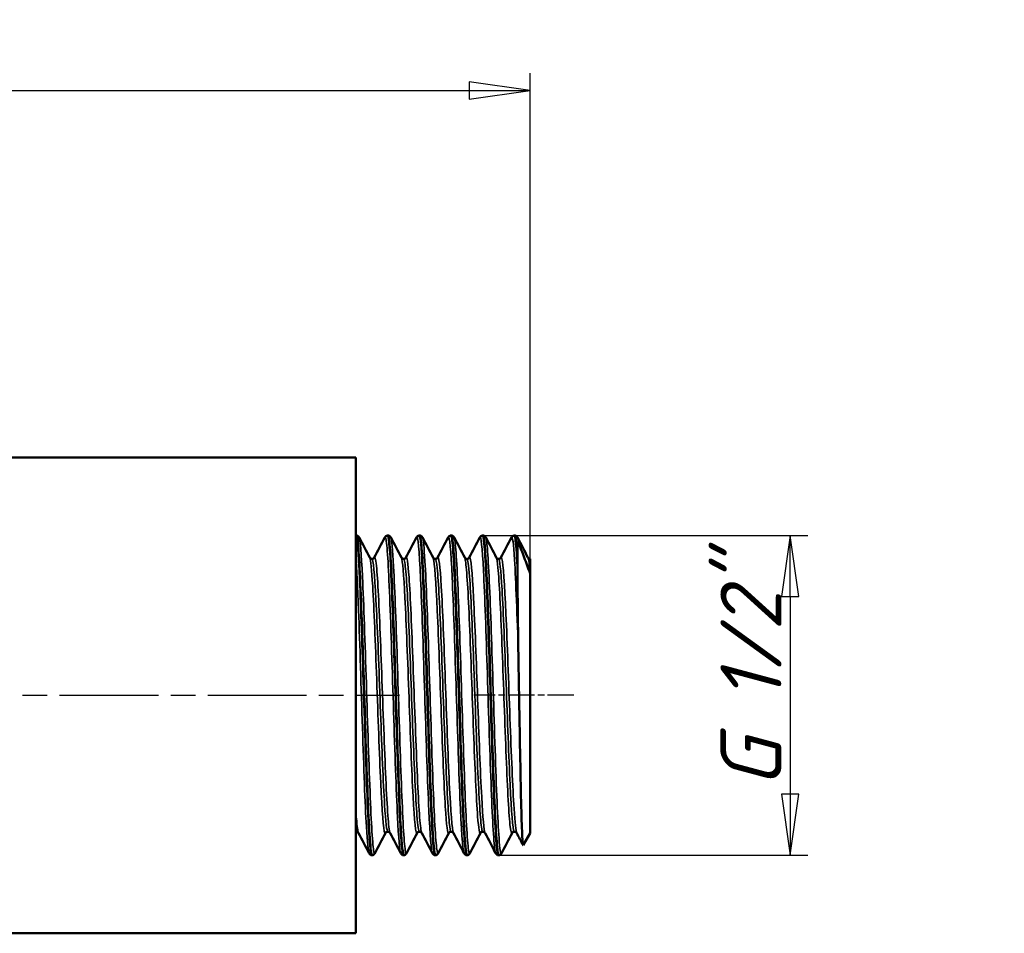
# Model space of a CAD drawing. Header units: millimetres. Extents: x -134 to 549, y -69 to 356.
# Tile 8 of 11: x 56 to 113, y 204 to 256. Entities that reach past the tile are written whole.
import ezdxf

# ---------------------------------------------------------------- set-up
doc = ezdxf.new("R2010")
doc.units = ezdxf.units.MM
doc.linetypes.add('CHAIN', pattern=[0.7087, 0.4724, -0.0591, 0.1181, -0.0591])
for name, color, linetype, lineweight in [('Видимые тонкие (ГОСТ)', 7, 'Continuous', 35), ('Видимый контур (ГОСТ)', 7, 'Continuous', 50), ('Осевая линия (ГОСТ)', 7, 'Continuous', 25), ('Размер (ГОСТ)', 7, 'Continuous', 25)]:
    doc.layers.add(name, color=color, linetype=linetype, lineweight=lineweight)
doc.styles.add('Обычный текст (ГОСТ)', font='GOST Common Italic.ttf')
doc.dimstyles.new('Обычный (ГОСТ)', dxfattribs={"dimtxt": 3.5, "dimasz": 3.5, "dimexe": 1, "dimexo": 0, "dimgap": 0.5, "dimtad": 1, "dimrnd": 1e-08, "dimtxsty": 'Обычный текст (ГОСТ)', "dimblk": 'Filled-1', "dimcen": 0.09, "dimdle": 15, "dimclrd": 256, "dimclre": 256, "dimclrt": 256, "dimazin": 2, "dimtfac": 0.714286, "dimtdec": 3, "dimtmove": 0, "dimatfit": 3, "dimfxl": 1, "dimtolj": 1, "dimlwd": 25, "dimlwe": 25, "dimarcsym": 0})

# ---------------------------------------------------------------- blocks, each defined once
blk = doc.blocks.new('Filled-1')
at = {"color": 0}
for p, q in [((0, 0), (-1, 0.143)), ((-1, 0.143), (-1, -0.143)), ((-1, 0), (0, 0)), ((-1, -0.143), (0, 0))]:
    blk.add_line(p, q, dxfattribs=at)
at = {"color": 0, "flags": 128}
blk.add_lwpolyline([(-1, -0.143), (0, 0), (-1, 0.143), (-1, -0.143)], dxfattribs=at)
at = {"color": 0}
blk.add_solid([(-1, -0.143), (0, 0), (-1, 0.143), (-1, -0.143)], dxfattribs=at)
blk = doc.blocks.new('*D8')
at = {"layer": 'Defpoints', "color": 0, "linetype": 'Continuous', "transparency": 16777216}
for p in [(85.78, 251.865), (35.78, 230.823), (85.78, 224.167)]:
    blk.add_point(p, dxfattribs=at)
at = {"layer": 'Размер (ГОСТ)', "linetype": 'Continuous', "lineweight": 25, "transparency": 16777216}
for p, q in [((35.78, 230.823), (35.78, 252.865)), ((85.78, 224.167), (85.78, 252.865)), ((39.28, 251.865), (82.28, 251.865))]:
    blk.add_line(p, q, dxfattribs=at)
at = {"layer": 'Размер (ГОСТ)', "linetype": 'Continuous', "lineweight": 25, "transparency": 16777216, "xscale": 3.5, "yscale": 3.5, "zscale": 3.5, "rotation": 180}
blk.add_blockref('Filled-1', (35.78, 251.865), dxfattribs=at)
at = {"layer": 'Размер (ГОСТ)', "linetype": 'Continuous', "lineweight": 25, "transparency": 16777216, "xscale": 3.5, "yscale": 3.5, "zscale": 3.5}
blk.add_blockref('Filled-1', (85.78, 251.865), dxfattribs=at)
at = {"layer": 'Размер (ГОСТ)', "linetype": 'Continuous', "lineweight": 25, "transparency": 16777216, "insert": (48.332, 255.865), "char_height": 3.5, "attachment_point": 1, "style": 'Обычный текст (ГОСТ)'}
blk.add_mtext('\\A1;50', dxfattribs=at)
blk = doc.blocks.new('*D11')
at = {"layer": 'Defpoints', "color": 0, "linetype": 'Continuous', "transparency": 16777216}
for p in [(83.064, 226.342), (83.954, 208.003), (100.694, 208.003)]:
    blk.add_point(p, dxfattribs=at)
at = {"layer": 'Размер (ГОСТ)', "linetype": 'Continuous', "lineweight": 25, "transparency": 16777216}
for p, q in [((83.064, 226.342), (101.694, 226.342)), ((100.694, 222.842), (100.694, 211.503)), ((83.954, 208.003), (101.694, 208.003))]:
    blk.add_line(p, q, dxfattribs=at)
at = {"layer": 'Размер (ГОСТ)', "linetype": 'Continuous', "lineweight": 25, "transparency": 16777216, "xscale": 3.5, "yscale": 3.5, "zscale": 3.5}
for p, rotation in [((100.694, 226.342), 90), ((100.694, 208.003), 270)]:
    blk.add_blockref('Filled-1', p, dxfattribs=dict(at, rotation=rotation))
at = {"layer": 'Размер (ГОСТ)', "linetype": 'Continuous', "lineweight": 25, "transparency": 16777216, "insert": (96.692, 209.73), "char_height": 3.5, "attachment_point": 1, "rotation": 90, "style": 'Обычный текст (ГОСТ)'}
blk.add_mtext('\\A1; \\fGOST Common|b0|i1;\\H3.5000;G 1/2"', dxfattribs=at)

msp = doc.modelspace()

# ---------------------------------------------------------------- linework, layer by layer
at = {"layer": 'Видимые тонкие (ГОСТ)'}
for points, knots in [([(76.869, 208.115), (76.853, 208.083), (76.838, 208.091), (76.822, 208.139), (76.748, 208.371), (76.674, 209.536), (76.6, 211.317), (76.525, 213.111), (76.45, 215.51), (76.375, 217.851), (76.301, 220.178), (76.227, 222.422), (76.152, 223.969), (76.089, 225.3), (76.025, 226.103), (75.961, 226.232)], [31.35484, 31.35484, 31.35484, 31.35484, 31.515579, 31.515579, 31.515579, 32.285627, 32.285627, 32.285627, 33.061517, 33.061517, 33.061517, 33.832766, 33.832766, 33.832766, 34.496433, 34.496433, 34.496433, 34.496433]), ([(78.345, 208.114), (78.284, 208.238), (78.223, 208.975), (78.162, 210.208), (78.087, 211.705), (78.013, 213.916), (77.939, 216.238), (77.865, 218.557), (77.79, 220.959), (77.716, 222.79), (77.642, 224.619), (77.568, 225.858), (77.494, 226.169), (77.475, 226.248), (77.456, 226.267), (77.437, 226.229)], [31.477013, 31.477013, 31.477013, 31.477013, 32.112337, 32.112337, 32.112337, 32.883589, 32.883589, 32.883589, 33.653923, 33.653923, 33.653923, 34.423433, 34.423433, 34.423433, 34.618605, 34.618605, 34.618605, 34.618605]), ([(78.685, 208.118), (78.659, 208.067), (78.634, 208.12), (78.608, 208.281), (78.534, 208.753), (78.459, 210.151), (78.385, 212.09), (78.31, 214.026), (78.236, 216.48), (78.162, 218.78), (78.087, 221.077), (78.013, 223.194), (77.939, 224.553), (77.885, 225.541), (77.831, 226.12), (77.777, 226.229)], [25.071655, 25.071655, 25.071655, 25.071655, 25.335949, 25.335949, 25.335949, 26.109322, 26.109322, 26.109322, 26.881587, 26.881587, 26.881587, 27.65284, 27.65284, 27.65284, 28.213248, 28.213248, 28.213248, 28.213248]), ([(80.161, 208.112), (80.094, 208.246), (80.027, 209.133), (79.96, 210.586), (79.885, 212.19), (79.811, 214.466), (79.737, 216.794), (79.663, 219.121), (79.589, 221.474), (79.515, 223.212), (79.437, 225.037), (79.359, 226.159), (79.281, 226.245), (79.272, 226.255), (79.263, 226.251), (79.253, 226.232)], [25.193827, 25.193827, 25.193827, 25.193827, 25.891733, 25.891733, 25.891733, 26.661803, 26.661803, 26.661803, 27.431463, 27.431463, 27.431463, 28.238953, 28.238953, 28.238953, 28.33542, 28.33542, 28.33542, 28.33542]), ([(80.501, 208.119), (80.469, 208.057), (80.437, 208.156), (80.405, 208.423), (80.331, 209.045), (80.257, 210.571), (80.182, 212.584), (80.108, 214.596), (80.034, 217.072), (79.96, 219.336), (79.885, 221.599), (79.811, 223.626), (79.737, 224.864), (79.689, 225.666), (79.641, 226.131), (79.593, 226.227)], [18.78847, 18.78847, 18.78847, 18.78847, 19.119522, 19.119522, 19.119522, 19.890481, 19.890481, 19.890481, 20.660984, 20.660984, 20.660984, 21.431053, 21.431053, 21.431053, 21.930062, 21.930062, 21.930062, 21.930062]), ([(81.977, 208.111), (81.975, 208.117), (81.972, 208.123), (81.969, 208.13), (81.895, 208.339), (81.82, 209.494), (81.745, 211.278), (81.671, 213.059), (81.596, 215.447), (81.522, 217.784), (81.447, 220.12), (81.373, 222.378), (81.298, 223.939), (81.224, 225.498), (81.149, 226.343), (81.075, 226.242), (81.073, 226.24), (81.071, 226.237), (81.069, 226.234)], [18.910642, 18.910642, 18.910642, 18.910642, 18.938797, 18.938797, 18.938797, 19.713615, 19.713615, 19.713615, 20.487809, 20.487809, 20.487809, 21.261404, 21.261404, 21.261404, 22.034423, 22.034423, 22.034423, 22.052235, 22.052235, 22.052235, 22.052235]), ([(82.317, 208.12), (82.276, 208.042), (82.235, 208.233), (82.193, 208.696), (82.119, 209.537), (82.044, 211.262), (81.969, 213.395), (81.895, 215.527), (81.82, 218.043), (81.745, 220.249), (81.671, 222.453), (81.596, 224.322), (81.522, 225.343), (81.484, 225.857), (81.447, 226.153), (81.409, 226.225)], [12.505284, 12.505284, 12.505284, 12.505284, 12.932582, 12.932582, 12.932582, 13.708048, 13.708048, 13.708048, 14.482866, 14.482866, 14.482866, 15.25706, 15.25706, 15.25706, 15.646877, 15.646877, 15.646877, 15.646877]), ([(83.794, 208.113), (83.783, 208.132), (83.773, 208.167), (83.763, 208.221), (83.689, 208.608), (83.615, 209.917), (83.541, 211.794), (83.466, 213.67), (83.392, 216.09), (83.318, 218.398), (83.244, 220.704), (83.17, 222.872), (83.096, 224.31), (83.026, 225.67), (82.956, 226.362), (82.886, 226.233)], [12.627457, 12.627457, 12.627457, 12.627457, 12.733293, 12.733293, 12.733293, 13.503015, 13.503015, 13.503015, 14.272539, 14.272539, 14.272539, 15.041871, 15.041871, 15.041871, 15.76905, 15.76905, 15.76905, 15.76905]), ([(84.133, 208.118), (84.084, 208.028), (84.035, 208.325), (83.986, 208.996), (83.911, 210.008), (83.837, 211.86), (83.763, 214.047), (83.689, 216.234), (83.615, 218.732), (83.541, 220.86), (83.466, 222.988), (83.392, 224.723), (83.318, 225.593), (83.287, 225.957), (83.256, 226.168), (83.225, 226.226)], [6.222099, 6.222099, 6.222099, 6.222099, 6.732618, 6.732618, 6.732618, 7.502544, 7.502544, 7.502544, 8.272266, 8.272266, 8.272266, 9.04179, 9.04179, 9.04179, 9.363692, 9.363692, 9.363692, 9.363692]), ([(85.099, 219.476), (85.025, 221.732), (84.951, 223.738), (84.876, 224.944), (84.818, 225.889), (84.76, 226.335), (84.702, 226.23)], [8.11048, 8.11048, 8.11048, 8.11048, 8.881511, 8.881511, 8.881511, 9.485864, 9.485864, 9.485864, 9.485864]), ([(76.529, 208.117), (76.478, 208.221), (76.427, 208.745), (76.375, 209.645), (76.301, 210.95), (76.227, 213.028), (76.152, 215.312), (76.078, 217.605), (76.003, 220.079), (75.929, 222.054), (75.879, 223.365), (75.83, 224.454), (75.78, 225.185)], [37.760198, 37.760198, 37.760198, 37.760198, 38.292266, 38.292266, 38.292266, 39.063515, 39.063515, 39.063515, 39.837683, 39.837683, 39.837683, 40.351315, 40.351315, 40.351315, 40.351315]), ([(77.476, 209.279), (77.461, 209.249), (77.447, 209.25), (77.432, 209.282), (77.355, 209.455), (77.277, 210.517), (77.2, 212.157), (77.123, 213.791), (77.046, 215.976), (76.969, 218.074), (76.892, 220.167), (76.815, 222.145), (76.738, 223.434), (76.681, 224.384), (76.625, 224.948), (76.568, 225.063)], [31.345903, 31.345903, 31.345903, 31.345903, 31.497447, 31.497447, 31.497447, 32.300522, 32.300522, 32.300522, 33.10089, 33.10089, 33.10089, 33.898983, 33.898983, 33.898983, 34.487496, 34.487496, 34.487496, 34.487496]), ([(77.607, 209.352), (77.545, 209.359), (77.484, 209.9), (77.422, 210.897), (77.344, 212.152), (77.267, 214.111), (77.189, 216.194), (77.112, 218.271), (77.035, 220.445), (76.957, 222.076), (76.88, 223.703), (76.803, 224.769), (76.726, 224.963), (76.717, 224.986), (76.708, 224.997), (76.699, 224.996)], [31.415927, 31.415927, 31.415927, 31.415927, 32.056104, 32.056104, 32.056104, 32.861394, 32.861394, 32.861394, 33.663981, 33.663981, 33.663981, 34.464299, 34.464299, 34.464299, 34.557519, 34.557519, 34.557519, 34.557519]), ([(77.738, 209.281), (77.715, 209.324), (77.691, 209.441), (77.668, 209.636), (77.59, 210.296), (77.511, 211.832), (77.432, 213.778), (77.355, 215.693), (77.277, 217.978), (77.2, 219.961), (77.123, 221.938), (77.046, 223.589), (76.969, 224.431), (76.922, 224.937), (76.876, 225.148), (76.83, 225.062)], [31.48595, 31.48595, 31.48595, 31.48595, 31.727118, 31.727118, 31.727118, 32.543606, 32.543606, 32.543606, 33.346681, 33.346681, 33.346681, 34.147049, 34.147049, 34.147049, 34.627542, 34.627542, 34.627542, 34.627542]), ([(79.292, 209.276), (79.291, 209.273), (79.289, 209.27), (79.288, 209.268), (79.21, 209.152), (79.133, 209.932), (79.055, 211.378), (78.978, 212.822), (78.901, 214.909), (78.823, 217.028), (78.746, 219.142), (78.669, 221.259), (78.592, 222.758), (78.522, 224.1), (78.453, 224.93), (78.384, 225.068)], [25.062718, 25.062718, 25.062718, 25.062718, 25.077943, 25.077943, 25.077943, 25.882342, 25.882342, 25.882342, 26.685236, 26.685236, 26.685236, 27.486736, 27.486736, 27.486736, 28.204311, 28.204311, 28.204311, 28.204311]), ([(79.423, 209.356), (79.376, 209.359), (79.328, 209.671), (79.281, 210.279), (79.203, 211.275), (79.125, 213.049), (79.047, 215.077), (78.97, 217.1), (78.892, 219.348), (78.815, 221.155), (78.737, 222.96), (78.66, 224.302), (78.582, 224.786), (78.56, 224.926), (78.537, 224.994), (78.515, 224.992)], [25.132741, 25.132741, 25.132741, 25.132741, 25.625663, 25.625663, 25.625663, 26.432361, 26.432361, 26.432361, 27.23755, 27.23755, 27.23755, 28.04134, 28.04134, 28.04134, 28.274334, 28.274334, 28.274334, 28.274334]), ([(79.554, 209.277), (79.543, 209.297), (79.532, 209.334), (79.522, 209.387), (79.444, 209.775), (79.366, 211.052), (79.288, 212.838), (79.21, 214.614), (79.133, 216.869), (79.055, 218.938), (78.978, 221.004), (78.901, 222.856), (78.823, 223.951), (78.764, 224.786), (78.705, 225.172), (78.646, 225.065)], [25.202764, 25.202764, 25.202764, 25.202764, 25.315107, 25.315107, 25.315107, 26.124102, 26.124102, 26.124102, 26.9285, 26.9285, 26.9285, 27.731394, 27.731394, 27.731394, 28.344357, 28.344357, 28.344357, 28.344357]), ([(81.108, 209.277), (81.04, 209.153), (80.973, 209.693), (80.905, 210.791), (80.828, 212.039), (80.751, 213.991), (80.674, 216.079), (80.597, 218.166), (80.52, 220.361), (80.443, 222.026), (80.366, 223.689), (80.289, 224.801), (80.213, 225.038), (80.208, 225.051), (80.204, 225.062), (80.2, 225.069)], [18.779533, 18.779533, 18.779533, 18.779533, 19.482874, 19.482874, 19.482874, 20.281828, 20.281828, 20.281828, 21.080237, 21.080237, 21.080237, 21.878127, 21.878127, 21.878127, 21.921125, 21.921125, 21.921125, 21.921125]), ([(81.239, 209.356), (81.204, 209.355), (81.169, 209.524), (81.133, 209.866), (81.056, 210.614), (80.979, 212.18), (80.902, 214.104), (80.824, 216.026), (80.747, 218.281), (80.67, 220.207), (80.593, 222.132), (80.516, 223.704), (80.439, 224.463), (80.403, 224.815), (80.367, 224.99), (80.331, 224.989)], [18.849556, 18.849556, 18.849556, 18.849556, 19.215509, 19.215509, 19.215509, 20.01736, 20.01736, 20.01736, 20.818638, 20.818638, 20.818638, 21.619368, 21.619368, 21.619368, 21.991149, 21.991149, 21.991149, 21.991149]), ([(81.37, 209.276), (81.369, 209.277), (81.368, 209.279), (81.367, 209.281), (81.29, 209.45), (81.213, 210.501), (81.136, 212.128), (81.059, 213.754), (80.982, 215.934), (80.905, 218.031), (80.828, 220.127), (80.751, 222.113), (80.674, 223.411), (80.603, 224.602), (80.533, 225.199), (80.462, 225.069)], [18.919579, 18.919579, 18.919579, 18.919579, 18.929386, 18.929386, 18.929386, 19.729508, 19.729508, 19.729508, 20.529033, 20.529033, 20.529033, 21.327987, 21.327987, 21.327987, 22.061172, 22.061172, 22.061172, 22.061172]), ([(82.924, 209.281), (82.869, 209.181), (82.814, 209.507), (82.759, 210.233), (82.681, 211.254), (82.604, 213.055), (82.527, 215.103), (82.449, 217.15), (82.372, 219.417), (82.294, 221.236), (82.217, 223.054), (82.14, 224.402), (82.062, 224.882), (82.047, 224.978), (82.032, 225.039), (82.016, 225.066)], [12.496347, 12.496347, 12.496347, 12.496347, 13.068432, 13.068432, 13.068432, 13.872709, 13.872709, 13.872709, 14.676225, 14.676225, 14.676225, 15.479007, 15.479007, 15.479007, 15.63794, 15.63794, 15.63794, 15.63794]), ([(83.055, 209.353), (83.035, 209.351), (83.015, 209.406), (82.994, 209.52), (82.917, 209.96), (82.839, 211.271), (82.761, 213.063), (82.683, 214.853), (82.606, 217.1), (82.528, 219.136), (82.45, 221.171), (82.373, 222.968), (82.295, 223.997), (82.246, 224.649), (82.197, 224.986), (82.147, 224.99)], [12.566371, 12.566371, 12.566371, 12.566371, 12.776774, 12.776774, 12.776774, 13.584201, 13.584201, 13.584201, 14.390832, 14.390832, 14.390832, 15.196698, 15.196698, 15.196698, 15.707963, 15.707963, 15.707963, 15.707963]), ([(83.186, 209.278), (83.121, 209.409), (83.057, 210.141), (82.992, 211.343), (82.914, 212.781), (82.837, 214.87), (82.759, 216.994), (82.681, 219.116), (82.604, 221.243), (82.527, 222.75), (82.449, 224.254), (82.372, 225.119), (82.294, 225.088), (82.289, 225.086), (82.284, 225.08), (82.278, 225.069)], [12.636394, 12.636394, 12.636394, 12.636394, 13.309524, 13.309524, 13.309524, 14.114591, 14.114591, 14.114591, 14.918868, 14.918868, 14.918868, 15.722384, 15.722384, 15.722384, 15.777986, 15.777986, 15.777986, 15.777986]), ([(84.74, 209.284), (84.699, 209.205), (84.658, 209.363), (84.616, 209.761), (84.54, 210.5), (84.463, 212.058), (84.386, 213.984), (84.309, 215.91), (84.232, 218.177), (84.156, 220.128), (84.079, 222.079), (84.002, 223.689), (83.925, 224.491), (83.894, 224.814), (83.863, 225.004), (83.832, 225.062)], [6.213162, 6.213162, 6.213162, 6.213162, 6.642109, 6.642109, 6.642109, 7.439477, 7.439477, 7.439477, 8.236611, 8.236611, 8.236611, 9.033514, 9.033514, 9.033514, 9.354755, 9.354755, 9.354755, 9.354755]), ([(84.871, 209.348), (84.866, 209.348), (84.86, 209.352), (84.855, 209.361), (84.778, 209.482), (84.7, 210.477), (84.623, 212.055), (84.546, 213.633), (84.469, 215.773), (84.392, 217.851), (84.315, 219.928), (84.238, 221.916), (84.161, 223.235), (84.095, 224.363), (84.029, 224.989), (83.963, 224.995)], [6.283185, 6.283185, 6.283185, 6.283185, 6.341162, 6.341162, 6.341162, 7.141109, 7.141109, 7.141109, 7.940812, 7.940812, 7.940812, 8.740278, 8.740278, 8.740278, 9.424778, 9.424778, 9.424778, 9.424778]), ([(85.002, 209.282), (84.951, 209.385), (84.899, 209.863), (84.847, 210.672), (84.77, 211.874), (84.693, 213.791), (84.616, 215.867), (84.54, 217.942), (84.463, 220.149), (84.386, 221.847), (84.309, 223.545), (84.232, 224.712), (84.156, 225.009), (84.135, 225.088), (84.115, 225.106), (84.094, 225.065)], [6.353209, 6.353209, 6.353209, 6.353209, 6.890657, 6.890657, 6.890657, 7.688268, 7.688268, 7.688268, 8.485636, 8.485636, 8.485636, 9.282769, 9.282769, 9.282769, 9.494801, 9.494801, 9.494801, 9.494801]), ([(75.922, 209.284), (75.883, 209.357), (75.845, 209.634), (75.807, 210.108), (75.798, 210.217), (75.789, 210.336), (75.78, 210.465)], [37.769135, 37.769135, 37.769135, 37.769135, 38.1672649, 38.1672649, 38.1672649, 38.2590195, 38.2590195, 38.2590195, 38.2590195])]:
    msp.add_open_spline(points, degree=3, knots=knots, dxfattribs=at)
for points in [[(85.099, 225.941), (85.08, 226.099), (85.06, 226.194), (85.041, 226.229)], [(85.77, 224.157), (85.729, 224.679), (85.689, 224.983), (85.648, 225.061)], [(85.78, 224.997), (85.78, 224.997), (85.78, 224.997), (85.779, 224.997)], [(75.791, 209.348), (75.787, 209.348), (75.784, 209.35), (75.78, 209.353)]]:
    msp.add_open_spline(points, degree=3, dxfattribs=at)
at = {"layer": 'Видимый контур (ГОСТ)'}
for p, q in [((35.78, 230.823), (75.78, 230.823)), ((75.78, 203.523), (75.78, 230.823)), ((75.78, 226.342), (75.782, 226.342)), ((75.782, 226.342), (75.799, 226.342)), ((77.599, 226.342), (77.615, 226.342)), ((79.415, 226.342), (79.432, 226.342)), ((81.231, 226.342), (81.248, 226.342)), ((83.047, 226.342), (83.064, 226.342)), ((84.863, 226.342), (84.88, 226.342)), ((85.046, 224.864), (85.046, 224.557)), ((85.779, 224.997), (85.78, 224.997)), ((85.78, 224.997), (85.78, 224.997)), ((85.78, 224.997), (85.78, 224.147)), ((85.78, 209.274), (85.78, 224.147)), ((85.78, 209.274), (85.377, 208.575)), ((76.69, 208.003), (76.707, 208.003)), ((78.507, 208.003), (78.524, 208.003)), ((80.323, 208.003), (80.34, 208.003)), ((82.139, 208.003), (82.156, 208.003)), ((83.955, 208.003), (83.972, 208.003)), ((35.78, 203.523), (75.78, 203.523))]:
    msp.add_line(p, q, dxfattribs=at)
for points, knots in [([(75.782, 226.342), (75.856, 226.345), (75.929, 225.418), (76.003, 223.809), (76.077, 222.187), (76.151, 219.891), (76.225, 217.543), (76.299, 215.195), (76.373, 212.823), (76.447, 211.07), (76.521, 209.317), (76.595, 208.202), (76.669, 208.028), (76.676, 208.011), (76.683, 208.003), (76.69, 208.004)], [-40.842108, -40.842108, -40.842108, -40.842108, -40.079115, -40.079115, -40.079115, -39.310302, -39.310302, -39.310302, -38.541713, -38.541713, -38.541713, -37.773343, -37.773343, -37.773343, -37.699112, -37.699112, -37.699112, -37.699112]), ([(76.708, 208.01), (76.663, 208.011), (76.617, 208.342), (76.572, 208.99), (76.498, 210.057), (76.423, 211.972), (76.349, 214.208), (76.274, 216.432), (76.2, 218.949), (76.126, 221.076), (76.052, 223.209), (75.978, 224.924), (75.903, 225.755), (75.869, 226.142), (75.834, 226.341), (75.799, 226.342)], [31.414523, 31.414523, 31.414523, 31.414523, 31.88427, 31.88427, 31.88427, 32.657563, 32.657563, 32.657563, 33.426426, 33.426426, 33.426426, 34.197557, 34.197557, 34.197557, 34.557519, 34.557519, 34.557519, 34.557519]), ([(75.8, 226.342), (75.836, 226.341), (75.871, 226.327), (75.916, 226.296), (75.93, 226.28), (75.949, 226.255), (75.955, 226.244), (75.961, 226.234)], [0, 0, 0, 0, 0.02086898, 0.02086898, 0.04037878, 0.04037878, 0.0581412, 0.0581412, 0.0581412, 0.0581412]), ([(77.437, 226.234), (77.446, 226.25), (77.456, 226.268), (77.49, 226.301), (77.505, 226.313), (77.546, 226.333), (77.571, 226.341), (77.598, 226.342)], [0, 0, 0, 0, 0.02826109, 0.02826109, 0.04295276, 0.04295276, 0.05817027, 0.05817027, 0.05817027, 0.05817027]), ([(77.598, 226.339), (77.658, 226.335), (77.718, 225.733), (77.779, 224.62), (77.854, 223.219), (77.93, 221.023), (78.006, 218.652), (78.08, 216.313), (78.155, 213.832), (78.23, 211.894), (78.304, 209.958), (78.379, 208.586), (78.454, 208.155), (78.471, 208.054), (78.489, 208.005), (78.507, 208.007)], [-34.558923, -34.558923, -34.558923, -34.558923, -33.934571, -33.934571, -33.934571, -33.148811, -33.148811, -33.148811, -32.373348, -32.373348, -32.373348, -31.598601, -31.598601, -31.598601, -31.415927, -31.415927, -31.415927, -31.415927]), ([(78.524, 208.007), (78.467, 208.011), (78.41, 208.552), (78.352, 209.565), (78.278, 210.88), (78.204, 212.974), (78.13, 215.277), (78.056, 217.577), (77.981, 220.06), (77.907, 222.051), (77.833, 224.039), (77.759, 225.514), (77.685, 226.076), (77.662, 226.253), (77.639, 226.338), (77.615, 226.336)], [25.131338, 25.131338, 25.131338, 25.131338, 25.725128, 25.725128, 25.725128, 26.495305, 26.495305, 26.495305, 27.264487, 27.264487, 27.264487, 28.03277, 28.03277, 28.03277, 28.274334, 28.274334, 28.274334, 28.274334]), ([(77.616, 226.342), (77.653, 226.341), (77.687, 226.327), (77.732, 226.296), (77.746, 226.28), (77.765, 226.255), (77.771, 226.244), (77.777, 226.234)], [0, 0, 0, 0, 0.02086898, 0.02086898, 0.04037878, 0.04037878, 0.0581412, 0.0581412, 0.0581412, 0.0581412]), ([(79.253, 226.234), (79.262, 226.25), (79.272, 226.268), (79.306, 226.301), (79.321, 226.313), (79.362, 226.333), (79.387, 226.341), (79.414, 226.342)], [0, 0, 0, 0, 0.02826109, 0.02826109, 0.04295276, 0.04295276, 0.05817027, 0.05817027, 0.05817027, 0.05817027]), ([(79.414, 226.336), (79.466, 226.334), (79.518, 225.889), (79.571, 225.039), (79.645, 223.829), (79.719, 221.809), (79.793, 219.532), (79.868, 217.256), (79.942, 214.749), (80.016, 212.694), (80.09, 210.641), (80.164, 209.062), (80.239, 208.387), (80.267, 208.133), (80.295, 208.008), (80.323, 208.01)], [-28.275738, -28.275738, -28.275738, -28.275738, -27.734717, -27.734717, -27.734717, -26.96374, -26.96374, -26.96374, -26.193306, -26.193306, -26.193306, -25.423393, -25.423393, -25.423393, -25.132741, -25.132741, -25.132741, -25.132741]), ([(79.432, 226.342), (79.469, 226.341), (79.503, 226.327), (79.548, 226.296), (79.562, 226.28), (79.581, 226.255), (79.588, 226.244), (79.593, 226.234)], [0, 0, 0, 0, 0.02086898, 0.02086898, 0.04037878, 0.04037878, 0.0581412, 0.0581412, 0.0581412, 0.0581412]), ([(80.34, 208.004), (80.274, 208.007), (80.209, 208.731), (80.143, 210.039), (80.069, 211.515), (79.995, 213.717), (79.921, 216.048), (79.847, 218.378), (79.773, 220.811), (79.699, 222.686), (79.625, 224.561), (79.551, 225.859), (79.477, 226.228), (79.462, 226.304), (79.447, 226.34), (79.432, 226.338)], [18.848152, 18.848152, 18.848152, 18.848152, 19.528934, 19.528934, 19.528934, 20.297428, 20.297428, 20.297428, 21.065496, 21.065496, 21.065496, 21.833159, 21.833159, 21.833159, 21.991149, 21.991149, 21.991149, 21.991149]), ([(81.069, 226.234), (81.078, 226.25), (81.088, 226.268), (81.122, 226.301), (81.137, 226.313), (81.178, 226.333), (81.204, 226.341), (81.23, 226.342)], [0, 0, 0, 0, 0.02826109, 0.02826109, 0.04295276, 0.04295276, 0.05817027, 0.05817027, 0.05817027, 0.05817027]), ([(81.23, 226.334), (81.27, 226.335), (81.31, 226.083), (81.349, 225.581), (81.426, 224.606), (81.503, 222.698), (81.58, 220.412), (81.655, 218.195), (81.73, 215.652), (81.804, 213.483), (81.879, 211.318), (81.954, 209.551), (82.028, 208.667), (82.065, 208.23), (82.102, 208.011), (82.139, 208.011)], [-21.992552, -21.992552, -21.992552, -21.992552, -21.580807, -21.580807, -21.580807, -20.781397, -20.781397, -20.781397, -20.006284, -20.006284, -20.006284, -19.232553, -19.232553, -19.232553, -18.849556, -18.849556, -18.849556, -18.849556]), ([(82.156, 208.003), (82.154, 208.003), (82.151, 208.003), (82.149, 208.005), (82.075, 208.06), (82, 209.071), (81.926, 210.761), (81.851, 212.449), (81.777, 214.796), (81.702, 217.158), (81.628, 219.518), (81.553, 221.866), (81.479, 223.559), (81.405, 225.252), (81.33, 226.271), (81.256, 226.339), (81.253, 226.341), (81.25, 226.342), (81.248, 226.342)], [12.564967, 12.564967, 12.564967, 12.564967, 12.589424, 12.589424, 12.589424, 13.362816, 13.362816, 13.362816, 14.135569, 14.135569, 14.135569, 14.907705, 14.907705, 14.907705, 15.67925, 15.67925, 15.67925, 15.707963, 15.707963, 15.707963, 15.707963]), ([(81.248, 226.342), (81.285, 226.341), (81.319, 226.327), (81.364, 226.296), (81.378, 226.28), (81.397, 226.255), (81.404, 226.244), (81.409, 226.234)], [0, 0, 0, 0, 0.02086898, 0.02086898, 0.04037878, 0.04037878, 0.0581412, 0.0581412, 0.0581412, 0.0581412]), ([(82.886, 226.234), (82.894, 226.25), (82.905, 226.268), (82.938, 226.301), (82.954, 226.313), (82.994, 226.333), (83.02, 226.341), (83.046, 226.342)], [0, 0, 0, 0, 0.02826109, 0.02826109, 0.04295276, 0.04295276, 0.05817027, 0.05817027, 0.05817027, 0.05817027]), ([(83.046, 226.334), (83.078, 226.337), (83.11, 226.179), (83.141, 225.857), (83.215, 225.104), (83.289, 223.463), (83.363, 221.379), (83.438, 219.275), (83.512, 216.744), (83.587, 214.481), (83.661, 212.225), (83.736, 210.263), (83.81, 209.13), (83.858, 208.394), (83.907, 208.014), (83.955, 208.01)], [-15.709367, -15.709367, -15.709367, -15.709367, -15.381197, -15.381197, -15.381197, -14.613723, -14.613723, -14.613723, -13.839235, -13.839235, -13.839235, -13.067326, -13.067326, -13.067326, -12.566371, -12.566371, -12.566371, -12.566371]), ([(83.972, 208.005), (83.96, 208.003), (83.948, 208.026), (83.936, 208.075), (83.862, 208.369), (83.788, 209.597), (83.714, 211.426), (83.64, 213.255), (83.566, 215.664), (83.492, 218.001), (83.418, 220.338), (83.344, 222.576), (83.27, 224.11), (83.201, 225.535), (83.132, 226.337), (83.064, 226.342)], [6.281782, 6.281782, 6.281782, 6.281782, 6.40878, 6.40878, 6.40878, 7.17673, 7.17673, 7.17673, 7.944479, 7.944479, 7.944479, 8.712032, 8.712032, 8.712032, 9.424778, 9.424778, 9.424778, 9.424778]), ([(83.064, 226.342), (83.101, 226.341), (83.135, 226.327), (83.18, 226.296), (83.194, 226.28), (83.213, 226.255), (83.22, 226.244), (83.225, 226.234)], [0, 0, 0, 0, 0.02086898, 0.02086898, 0.04037878, 0.04037878, 0.0581412, 0.0581412, 0.0581412, 0.0581412]), ([(84.702, 226.234), (84.71, 226.25), (84.721, 226.268), (84.754, 226.301), (84.77, 226.313), (84.81, 226.333), (84.836, 226.341), (84.863, 226.342)], [0, 0, 0, 0, 0.02826109, 0.02826109, 0.04295276, 0.04295276, 0.05817027, 0.05817027, 0.05817027, 0.05817027]), ([(84.863, 226.337), (84.883, 226.34), (84.903, 226.277), (84.923, 226.144), (84.964, 225.874), (85.005, 225.33), (85.046, 224.557)], [-9.4261817, -9.4261817, -9.4261817, -9.4261817, -9.2164091, -9.2164091, -9.2164091, -8.7902453, -8.7902453, -8.7902453, -8.7902453]), ([(84.88, 226.342), (84.917, 226.341), (84.951, 226.327), (84.996, 226.296), (85.01, 226.28), (85.03, 226.255), (85.036, 226.244), (85.041, 226.234)], [0, 0, 0, 0, 0.02086898, 0.02086898, 0.04037878, 0.04037878, 0.0581412, 0.0581412, 0.0581412, 0.0581412]), ([(85.046, 224.864), (85.047, 225.254), (85.05, 225.518), (85.062, 225.846), (85.071, 225.924), (85.083, 225.951), (85.085, 225.955), (85.09, 225.955), (85.091, 225.955), (85.092, 225.953), (85.093, 225.953), (85.094, 225.952), (85.094, 225.951), (85.095, 225.95), (85.095, 225.95), (85.096, 225.949), (85.096, 225.948), (85.097, 225.947), (85.097, 225.946), (85.098, 225.944), (85.099, 225.942), (85.099, 225.941)], [-0.08893351, -0.08893351, -0.08893351, -0.08893351, -0.04569084, -0.04569084, -0.00901689, -0.00901689, -0.00327336, -0.00327336, -0.00192966, -0.00192966, -0.00143851, -0.00143851, -0.00118492, -0.00118492, -0.00099563, -0.00099563, -0.00079616, -0.00079616, -0.00050763, -0.00050763, 0, 0, 0, 0]), ([(85.099, 225.941), (85.209, 225.671), (85.32, 225.382), (85.544, 224.784), (85.655, 224.477), (85.77, 224.157)], [-0.2358611, -0.2358611, -0.2358611, -0.2358611, -0.1152134, -0.1152134, 0, 0, 0, 0]), ([(76.568, 225.07), (76.57, 225.066), (76.574, 225.056), (76.6, 225.031), (76.613, 225.021), (76.65, 225.004), (76.674, 224.997), (76.699, 224.997)], [0, 0, 0, 0, 0.02807268, 0.02807268, 0.04282446, 0.04282446, 0.05812256, 0.05812256, 0.05812256, 0.05812256]), ([(76.699, 224.997), (76.735, 224.997), (76.768, 225.011), (76.806, 225.037), (76.815, 225.048), (76.826, 225.063), (76.829, 225.067), (76.83, 225.07)], [0, 0, 0, 0, 0.02209726, 0.02209726, 0.04103133, 0.04103133, 0.05809744, 0.05809744, 0.05809744, 0.05809744]), ([(78.384, 225.07), (78.386, 225.066), (78.391, 225.056), (78.416, 225.031), (78.429, 225.021), (78.466, 225.004), (78.49, 224.997), (78.515, 224.997)], [0, 0, 0, 0, 0.02807268, 0.02807268, 0.04282446, 0.04282446, 0.05812256, 0.05812256, 0.05812256, 0.05812256]), ([(78.515, 224.997), (78.551, 224.997), (78.584, 225.011), (78.622, 225.037), (78.631, 225.048), (78.642, 225.063), (78.645, 225.067), (78.646, 225.07)], [0, 0, 0, 0, 0.02209726, 0.02209726, 0.04103133, 0.04103133, 0.05809744, 0.05809744, 0.05809744, 0.05809744]), ([(80.2, 225.07), (80.202, 225.066), (80.207, 225.056), (80.232, 225.031), (80.245, 225.021), (80.282, 225.004), (80.306, 224.997), (80.331, 224.997)], [0, 0, 0, 0, 0.02807268, 0.02807268, 0.04282446, 0.04282446, 0.05812256, 0.05812256, 0.05812256, 0.05812256]), ([(80.331, 224.997), (80.367, 224.997), (80.401, 225.011), (80.438, 225.037), (80.448, 225.048), (80.458, 225.063), (80.461, 225.067), (80.462, 225.07)], [0, 0, 0, 0, 0.02209726, 0.02209726, 0.04103133, 0.04103133, 0.05809744, 0.05809744, 0.05809744, 0.05809744]), ([(82.016, 225.07), (82.018, 225.066), (82.023, 225.056), (82.049, 225.031), (82.062, 225.021), (82.098, 225.004), (82.123, 224.997), (82.147, 224.997)], [0, 0, 0, 0, 0.02807268, 0.02807268, 0.04282446, 0.04282446, 0.05812256, 0.05812256, 0.05812256, 0.05812256]), ([(82.147, 224.997), (82.183, 224.997), (82.217, 225.011), (82.254, 225.037), (82.264, 225.048), (82.275, 225.063), (82.277, 225.067), (82.278, 225.07)], [0, 0, 0, 0, 0.02209726, 0.02209726, 0.04103133, 0.04103133, 0.05809744, 0.05809744, 0.05809744, 0.05809744]), ([(83.832, 225.07), (83.834, 225.066), (83.839, 225.056), (83.865, 225.031), (83.878, 225.021), (83.914, 225.004), (83.939, 224.997), (83.963, 224.997)], [0, 0, 0, 0, 0.02807268, 0.02807268, 0.04282446, 0.04282446, 0.05812256, 0.05812256, 0.05812256, 0.05812256]), ([(83.963, 224.997), (83.999, 224.997), (84.033, 225.011), (84.07, 225.037), (84.08, 225.048), (84.091, 225.063), (84.093, 225.067), (84.094, 225.07)], [0, 0, 0, 0, 0.02209726, 0.02209726, 0.04103133, 0.04103133, 0.05809744, 0.05809744, 0.05809744, 0.05809744]), ([(85.648, 225.07), (85.651, 225.066), (85.655, 225.056), (85.681, 225.031), (85.694, 225.021), (85.73, 225.004), (85.755, 224.997), (85.779, 224.997)], [0, 0, 0, 0, 0.02807268, 0.02807268, 0.04282446, 0.04282446, 0.05812256, 0.05812256, 0.05812256, 0.05812256]), ([(85.099, 219.476), (85.082, 220.471), (85.07, 221.421), (85.053, 223.16), (85.047, 223.933), (85.046, 224.557)], [-0.6221508, -0.6221508, -0.6221508, -0.6221508, -0.3153364, -0.3153364, 0, 0, 0, 0]), ([(85.77, 224.157), (85.77, 224.156), (85.771, 224.155), (85.771, 224.153), (85.772, 224.152), (85.773, 224.151), (85.773, 224.15), (85.774, 224.149), (85.774, 224.148), (85.775, 224.147), (85.775, 224.147), (85.777, 224.146), (85.777, 224.146), (85.779, 224.146), (85.779, 224.146), (85.78, 224.147)], [-0.43519446, -0.43519446, -0.43519446, -0.43519446, -0.43232989, -0.43232989, -0.42977831, -0.42977831, -0.42799243, -0.42799243, -0.42619717, -0.42619717, -0.42374636, -0.42374636, -0.41953379, -0.41953379, -0.41120945, -0.41120945, -0.41120945, -0.41120945]), ([(85.377, 208.575), (85.363, 208.552), (85.349, 208.634), (85.316, 209.09), (85.296, 209.574), (85.257, 210.919), (85.237, 211.771), (85.198, 213.739), (85.178, 214.839), (85.138, 217.145), (85.119, 218.331), (85.099, 219.476)], [-1.622008, -1.622008, -1.622008, -1.622008, -1.38705, -1.38705, -1.046166, -1.046166, -0.701363, -0.701363, -0.352641, -0.352641, 0, 0, 0, 0]), ([(75.922, 209.275), (75.92, 209.279), (75.915, 209.289), (75.89, 209.314), (75.877, 209.324), (75.84, 209.342), (75.816, 209.348), (75.791, 209.348)], [0, 0, 0, 0, 0.02807268, 0.02807268, 0.04282446, 0.04282446, 0.05812256, 0.05812256, 0.05812256, 0.05812256]), ([(77.607, 209.348), (77.571, 209.348), (77.538, 209.334), (77.5, 209.308), (77.491, 209.297), (77.48, 209.282), (77.477, 209.278), (77.476, 209.275)], [0, 0, 0, 0, 0.02209726, 0.02209726, 0.04103133, 0.04103133, 0.05809744, 0.05809744, 0.05809744, 0.05809744]), ([(77.738, 209.275), (77.736, 209.279), (77.732, 209.289), (77.706, 209.314), (77.693, 209.324), (77.656, 209.342), (77.632, 209.348), (77.607, 209.348)], [0, 0, 0, 0, 0.02807268, 0.02807268, 0.04282446, 0.04282446, 0.05812256, 0.05812256, 0.05812256, 0.05812256]), ([(79.423, 209.348), (79.387, 209.348), (79.354, 209.334), (79.316, 209.308), (79.307, 209.297), (79.296, 209.282), (79.293, 209.278), (79.292, 209.275)], [0, 0, 0, 0, 0.02209726, 0.02209726, 0.04103133, 0.04103133, 0.05809744, 0.05809744, 0.05809744, 0.05809744]), ([(79.554, 209.275), (79.552, 209.279), (79.548, 209.289), (79.522, 209.314), (79.509, 209.324), (79.472, 209.342), (79.448, 209.348), (79.423, 209.348)], [0, 0, 0, 0, 0.02807268, 0.02807268, 0.04282446, 0.04282446, 0.05812256, 0.05812256, 0.05812256, 0.05812256]), ([(81.239, 209.348), (81.204, 209.348), (81.17, 209.334), (81.132, 209.308), (81.123, 209.297), (81.112, 209.282), (81.11, 209.278), (81.108, 209.275)], [0, 0, 0, 0, 0.02209726, 0.02209726, 0.04103133, 0.04103133, 0.05809744, 0.05809744, 0.05809744, 0.05809744]), ([(81.37, 209.275), (81.368, 209.279), (81.364, 209.289), (81.338, 209.314), (81.325, 209.324), (81.288, 209.342), (81.264, 209.348), (81.239, 209.348)], [0, 0, 0, 0, 0.02807268, 0.02807268, 0.04282446, 0.04282446, 0.05812256, 0.05812256, 0.05812256, 0.05812256]), ([(83.055, 209.348), (83.02, 209.348), (82.986, 209.334), (82.948, 209.308), (82.939, 209.297), (82.928, 209.282), (82.926, 209.278), (82.924, 209.275)], [0, 0, 0, 0, 0.02209726, 0.02209726, 0.04103133, 0.04103133, 0.05809744, 0.05809744, 0.05809744, 0.05809744]), ([(83.186, 209.275), (83.184, 209.279), (83.18, 209.289), (83.154, 209.314), (83.141, 209.324), (83.104, 209.342), (83.08, 209.348), (83.055, 209.348)], [0, 0, 0, 0, 0.02807268, 0.02807268, 0.04282446, 0.04282446, 0.05812256, 0.05812256, 0.05812256, 0.05812256]), ([(84.871, 209.348), (84.836, 209.348), (84.802, 209.334), (84.764, 209.308), (84.755, 209.297), (84.744, 209.282), (84.742, 209.278), (84.74, 209.275)], [0, 0, 0, 0, 0.02209726, 0.02209726, 0.04103133, 0.04103133, 0.05809744, 0.05809744, 0.05809744, 0.05809744]), ([(85.002, 209.275), (85, 209.279), (84.996, 209.289), (84.97, 209.314), (84.957, 209.324), (84.92, 209.342), (84.896, 209.348), (84.871, 209.348)], [0, 0, 0, 0, 0.02807268, 0.02807268, 0.04282446, 0.04282446, 0.05812256, 0.05812256, 0.05812256, 0.05812256]), ([(76.69, 208.003), (76.653, 208.004), (76.619, 208.018), (76.574, 208.049), (76.56, 208.065), (76.541, 208.09), (76.534, 208.101), (76.529, 208.111)], [0, 0, 0, 0, 0.02086898, 0.02086898, 0.04037878, 0.04037878, 0.0581412, 0.0581412, 0.0581412, 0.0581412]), ([(76.869, 208.111), (76.86, 208.095), (76.85, 208.077), (76.816, 208.044), (76.801, 208.032), (76.76, 208.012), (76.735, 208.004), (76.708, 208.003)], [0, 0, 0, 0, 0.02826109, 0.02826109, 0.04295276, 0.04295276, 0.05817027, 0.05817027, 0.05817027, 0.05817027]), ([(78.506, 208.003), (78.47, 208.004), (78.435, 208.018), (78.39, 208.049), (78.376, 208.065), (78.357, 208.09), (78.351, 208.101), (78.345, 208.111)], [0, 0, 0, 0, 0.02086898, 0.02086898, 0.04037878, 0.04037878, 0.0581412, 0.0581412, 0.0581412, 0.0581412]), ([(78.685, 208.111), (78.676, 208.095), (78.666, 208.077), (78.632, 208.044), (78.617, 208.032), (78.576, 208.012), (78.551, 208.004), (78.524, 208.003)], [0, 0, 0, 0, 0.02826109, 0.02826109, 0.04295276, 0.04295276, 0.05817027, 0.05817027, 0.05817027, 0.05817027]), ([(80.322, 208.003), (80.286, 208.004), (80.251, 208.018), (80.206, 208.049), (80.193, 208.065), (80.173, 208.09), (80.167, 208.101), (80.161, 208.111)], [0, 0, 0, 0, 0.02086898, 0.02086898, 0.04037878, 0.04037878, 0.0581412, 0.0581412, 0.0581412, 0.0581412]), ([(80.501, 208.111), (80.493, 208.095), (80.482, 208.077), (80.448, 208.044), (80.433, 208.032), (80.393, 208.012), (80.367, 208.004), (80.34, 208.003)], [0, 0, 0, 0, 0.02826109, 0.02826109, 0.04295276, 0.04295276, 0.05817027, 0.05817027, 0.05817027, 0.05817027]), ([(82.138, 208.003), (82.102, 208.004), (82.068, 208.018), (82.023, 208.049), (82.009, 208.065), (81.989, 208.09), (81.983, 208.101), (81.977, 208.111)], [0, 0, 0, 0, 0.02086898, 0.02086898, 0.04037878, 0.04037878, 0.0581412, 0.0581412, 0.0581412, 0.0581412]), ([(82.317, 208.111), (82.309, 208.095), (82.298, 208.077), (82.264, 208.044), (82.249, 208.032), (82.209, 208.012), (82.183, 208.004), (82.156, 208.003)], [0, 0, 0, 0, 0.02826109, 0.02826109, 0.04295276, 0.04295276, 0.05817027, 0.05817027, 0.05817027, 0.05817027]), ([(83.954, 208.003), (83.918, 208.004), (83.884, 208.018), (83.839, 208.049), (83.825, 208.065), (83.805, 208.09), (83.799, 208.101), (83.794, 208.111)], [0, 0, 0, 0, 0.02086898, 0.02086898, 0.04037878, 0.04037878, 0.0581412, 0.0581412, 0.0581412, 0.0581412]), ([(84.133, 208.111), (84.125, 208.095), (84.114, 208.077), (84.08, 208.044), (84.065, 208.032), (84.025, 208.012), (83.999, 208.004), (83.972, 208.003)], [0, 0, 0, 0, 0.02826109, 0.02826109, 0.04295276, 0.04295276, 0.05817027, 0.05817027, 0.05817027, 0.05817027])]:
    msp.add_open_spline(points, degree=3, knots=knots, dxfattribs=at)
for points in [[(75.961, 226.234), (76.163, 225.846), (76.365, 225.458), (76.568, 225.07)], [(76.83, 225.07), (77.032, 225.458), (77.235, 225.846), (77.437, 226.234)], [(77.777, 226.234), (77.979, 225.846), (78.182, 225.458), (78.384, 225.07)], [(78.646, 225.07), (78.848, 225.458), (79.051, 225.846), (79.253, 226.234)], [(79.593, 226.234), (79.795, 225.846), (79.998, 225.458), (80.2, 225.07)], [(80.462, 225.07), (80.665, 225.458), (80.867, 225.846), (81.069, 226.234)], [(81.409, 226.234), (81.611, 225.846), (81.814, 225.458), (82.016, 225.07)], [(82.278, 225.07), (82.481, 225.458), (82.683, 225.846), (82.886, 226.234)], [(83.225, 226.234), (83.427, 225.846), (83.63, 225.458), (83.832, 225.07)], [(84.094, 225.07), (84.297, 225.458), (84.499, 225.846), (84.702, 226.234)], [(85.046, 224.864), (84.991, 225.822), (84.935, 226.332), (84.88, 226.338)], [(85.041, 226.234), (85.244, 225.846), (85.446, 225.458), (85.648, 225.07)], [(75.791, 209.348), (75.787, 209.348), (75.784, 209.348), (75.78, 209.347)], [(76.529, 208.111), (76.327, 208.499), (76.124, 208.887), (75.922, 209.275)], [(77.476, 209.275), (77.274, 208.887), (77.071, 208.499), (76.869, 208.111)], [(78.345, 208.111), (78.143, 208.499), (77.94, 208.887), (77.738, 209.275)], [(79.292, 209.275), (79.09, 208.887), (78.887, 208.499), (78.685, 208.111)], [(80.161, 208.111), (79.959, 208.499), (79.757, 208.887), (79.554, 209.275)], [(81.108, 209.275), (80.906, 208.887), (80.703, 208.499), (80.501, 208.111)], [(81.977, 208.111), (81.775, 208.499), (81.573, 208.887), (81.37, 209.275)], [(82.924, 209.275), (82.722, 208.887), (82.519, 208.499), (82.317, 208.111)], [(83.794, 208.111), (83.591, 208.499), (83.389, 208.887), (83.186, 209.275)], [(84.74, 209.275), (84.538, 208.887), (84.336, 208.499), (84.133, 208.111)], [(85.367, 208.576), (85.246, 208.809), (85.124, 209.042), (85.002, 209.275)]]:
    msp.add_open_spline(points, degree=3, dxfattribs=at)
at = {"layer": 'Осевая линия (ГОСТ)', "linetype": 'CHAIN', "ltscale": 11.993792}
msp.add_line((33.28, 217.173), (78.28, 217.173), dxfattribs=at)
at = {"layer": 'Осевая линия (ГОСТ)', "linetype": 'CHAIN', "ltscale": 3.185248}
msp.add_line((88.28, 217.173), (82.546, 217.173), dxfattribs=at)

# ---------------------------------------------------------------- dimensions: what is measured, and where the dimension line sits
at = {"layer": 'Размер (ГОСТ)', "linetype": 'Continuous', "lineweight": 25}
dim = msp.add_linear_dim(base=(85.78, 251.865), p1=(35.78, 230.823), p2=(85.78, 224.167), angle=180, dimstyle='Обычный (ГОСТ)', override={"dimgap": 0.5, "dimdec": 2, "dimtol": 0, "dimlim": 0, "dimtp": 0, "dimtm": 0, "dimtdec": 3, "dimtofl": 0, "dimatfit": 1}, dxfattribs=at)
dim.commit()
dim.dimension.update_dxf_attribs({"geometry": '*D8', "text_midpoint": (50.78, 251.865), "dimtype": 160})
dim = msp.add_linear_dim(base=(100.694, 208.003), p1=(83.064, 226.342), p2=(83.954, 208.003), angle=90, text=' \\fGOST Common|b0|i1;\\H3.5000;G 1/2"', dimstyle='Обычный (ГОСТ)', override={"dimgap": 0.5, "dimdec": 2, "dimtol": 0, "dimlim": 0, "dimtp": 0, "dimtm": 0, "dimtdec": 3, "dimtofl": 0, "dimatfit": 1}, dxfattribs=at)
dim.commit()
dim.dimension.update_dxf_attribs({"geometry": '*D11', "text_midpoint": (100.694, 217.173), "dimtype": 160})

doc.saveas('drawing.dxf')
